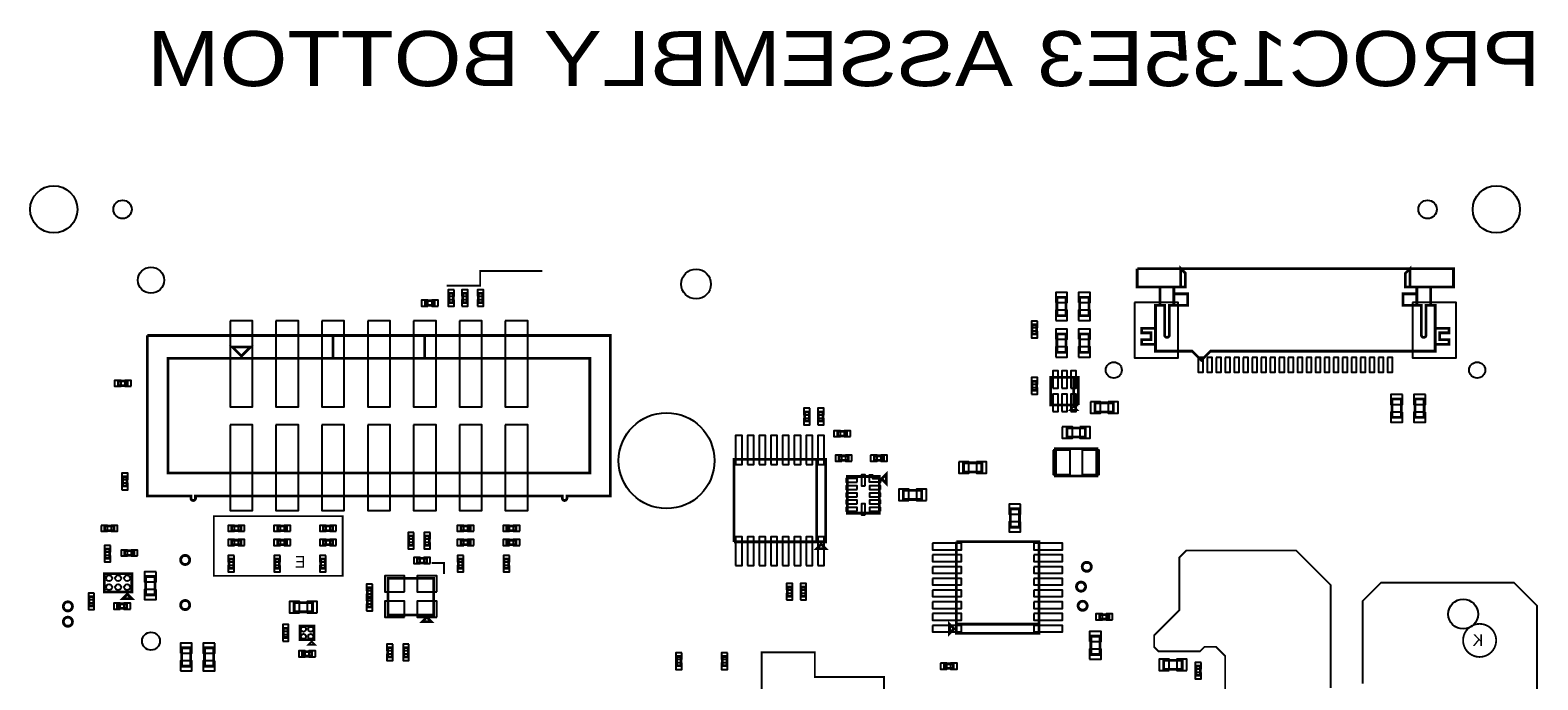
# Model space of a CAD drawing. Extents: x -187 to 3337, y -152 to 6400.
# Tile 11 of 11: x 48 to 3337, y 4983 to 6400. Entities that reach past the tile are written whole.
import ezdxf

# ---------------------------------------------------------------- set-up
doc = ezdxf.new("R2010")
doc.units = 0
for name, color, linetype in [('BG_BASY', 231, 'CONTINUOUS'), ('PG_ASSEMBLY_BOTTOM', 52, 'CONTINUOUS'), ('PIN_BOTTOM', 1, 'CONTINUOUS')]:
    doc.layers.add(name, color=color, linetype=linetype)

msp = doc.modelspace()

# ---------------------------------------------------------------- linework, layer by layer
at = {"layer": 'BG_BASY', "const_width": 4}
for points in [[(957, 5843), (1030, 5843), (1030, 5875), (1166, 5875)], [(718, 5340), (730, 5340), (730, 5210), (449, 5210), (449, 5340), (718, 5340)], [(2655, 4910), (2655, 5035), (2635, 5055), (2610, 5055), (2600, 5045), (2510, 5045), (2500, 5055), (2500, 5080), (2555, 5135), (2555, 5250), (2570, 5265), (2810, 5265), (2885, 5190), (2885, 4965)], [(924, 5238), (951, 5238), (951, 5214)], [(2955, 4975), (2955, 5155), (2995, 5195), (3285, 5195), (3335, 5145), (3335, 4109)], [(1878, 4989), (1760, 4989), (1760, 5043), (1644, 5043), (1644, 4791), (1911, 4791), (1911, 4989), (1878, 4989)]]:
    msp.add_lwpolyline(points, dxfattribs=at)
msp.add_lwpolyline([(3246.06, 5069, 1), (3173.94, 5069, 1), (3246.06, 5069)], format="xyb", dxfattribs=at)
at = {"layer": 'PG_ASSEMBLY_BOTTOM', "const_width": 6}
for points in [[(2543.11, 5800.01), (2543.11, 5840.01), (2568.11, 5840.01), (2568.11, 5870.01), (2558.11, 5880.01), (2558.11, 5840.01), (2513.11, 5840.01), (2513.11, 5800.01)], [(3103.11, 5800.01), (3103.11, 5840.01), (3048.11, 5840.01), (3048.11, 5870.01), (3058.11, 5880.01), (3058.11, 5840.01), (3073.11, 5840.01), (3073.11, 5800.01)], [(2463.11, 5880.01), (3153.11, 5880.01), (3153.11, 5840.01), (3103.11, 5840.01), (3103.11, 5800.01)], [(2513.11, 5800.01), (2513.11, 5840.01), (2463.11, 5840.01), (2463.11, 5880.01)], [(971.69, 5826), (971.69, 5806), (961.69, 5806), (961.69, 5826), (971.69, 5826)], [(991.69, 5806), (991.69, 5826), (1001.69, 5826), (1001.69, 5806), (991.69, 5806)], [(1025.89, 5806.08), (1025.89, 5826.08), (1035.89, 5826.08), (1035.89, 5806.08), (1025.89, 5806.08)], [(930.24, 5799.98), (910.24, 5799.98), (910.24, 5809.98), (930.24, 5809.98), (930.24, 5799.98)], [(2287.86, 5777.56), (2287.86, 5817.56), (2307.86, 5817.56), (2307.86, 5777.56), (2287.86, 5777.56)], [(2337.86, 5777.56), (2337.86, 5817.56), (2357.86, 5817.56), (2357.86, 5777.56), (2337.86, 5777.56)], [(2243.93, 5757.37), (2243.93, 5737.37), (2233.93, 5737.37), (2233.93, 5757.37), (2243.93, 5757.37)], [(349.22, 5684.24), (709.22, 5684.24), (709.22, 5734.24), (909.22, 5734.24), (909.22, 5684.24), (709.22, 5684.24), (1269.22, 5684.24), (1269.22, 5434.24), (349.22, 5434.24), (349.22, 5684.24)], [(2287.86, 5697.56), (2287.86, 5737.56), (2307.86, 5737.56), (2307.86, 5697.56), (2287.86, 5697.56)], [(2337.86, 5697.56), (2337.86, 5737.56), (2357.86, 5737.56), (2357.86, 5697.56), (2337.86, 5697.56)], [(509.22, 5689.24), (489.22, 5709.24), (529.22, 5709.24), (509.22, 5689.24)], [(260.7, 5624.84), (240.7, 5624.84), (240.7, 5634.84), (260.7, 5634.84), (260.7, 5624.84)], [(2233.93, 5614.29), (2233.93, 5634.29), (2243.93, 5634.29), (2243.93, 5614.29), (2233.93, 5614.29)], [(2334.66, 5582.8), (2334.66, 5642.8), (2274.66, 5642.8), (2274.66, 5582.8), (2324.66, 5582.8), (2324.66, 5642.8)], [(2324.66, 5642.8), (2324.66, 5582.8), (2334.66, 5582.8)], [(3039.1, 5595.54), (3039.1, 5555.54), (3019.1, 5555.54), (3019.1, 5595.54), (3039.1, 5595.54)], [(3089.1, 5595.54), (3089.1, 5555.54), (3069.1, 5555.54), (3069.1, 5595.54), (3089.1, 5595.54)], [(1747.82, 5567.42), (1747.82, 5547.42), (1737.82, 5547.42), (1737.82, 5567.42), (1747.82, 5567.42)], [(1767.82, 5547.42), (1767.82, 5567.42), (1777.82, 5567.42), (1777.82, 5547.42), (1767.82, 5547.42)], [(2329.66, 5572.8), (2319.66, 5572.8), (2324.66, 5577.8), (2329.66, 5572.8)], [(2371.31, 5587.23), (2411.31, 5587.23), (2411.31, 5567.23), (2371.31, 5567.23), (2371.31, 5587.23)], [(1829.66, 5514.99), (1809.66, 5514.99), (1809.66, 5524.99), (1829.66, 5524.99), (1829.66, 5514.99)], [(2310.01, 5532.5), (2350.01, 5532.5), (2350.01, 5512.5), (2310.01, 5512.5), (2310.01, 5532.5)], [(1583.84, 5284.05), (1583.84, 5464.05), (1783.84, 5464.05), (1783.84, 5284.05), (1763.84, 5284.05), (1763.84, 5464.05)], [(1763.84, 5464.05), (1763.84, 5284.05), (1583.84, 5284.05)], [(1832.91, 5461.66), (1812.91, 5461.66), (1812.91, 5471.66), (1832.91, 5471.66), (1832.91, 5461.66)], [(1889.71, 5471.66), (1909.71, 5471.66), (1909.71, 5461.66), (1889.71, 5461.66), (1889.71, 5471.66)], [(2084.24, 5456.36), (2124.24, 5456.36), (2124.24, 5436.36), (2084.24, 5436.36), (2084.24, 5456.36)], [(2285.01, 5487.5), (2375.01, 5487.5), (2375.01, 5427.5), (2285.01, 5427.5), (2285.01, 5487.5)], [(249.85, 5405.84), (249.85, 5425.84), (259.85, 5425.84), (259.85, 5405.84), (249.85, 5405.84)], [(1900.94, 5346.54), (1830.94, 5346.54), (1830.94, 5426.54), (1900.94, 5426.54), (1900.94, 5346.54)], [(1915.94, 5431.54), (1915.94, 5411.54), (1905.94, 5421.54), (1915.94, 5431.54)], [(1993.2, 5376.42), (1953.2, 5376.42), (1953.2, 5396.42), (1993.2, 5396.42), (1993.2, 5376.42)], [(2206.32, 5356.09), (2206.32, 5316.09), (2186.32, 5316.09), (2186.32, 5356.09), (2206.32, 5356.09)], [(211.12, 5318.5), (231.12, 5318.5), (231.12, 5308.5), (211.12, 5308.5), (211.12, 5318.5)], [(508.2, 5308.5), (488.2, 5308.5), (488.2, 5318.5), (508.2, 5318.5), (508.2, 5308.5)], [(608.2, 5308.5), (588.2, 5308.5), (588.2, 5318.5), (608.2, 5318.5), (608.2, 5308.5)], [(708.2, 5308.5), (688.2, 5308.5), (688.2, 5318.5), (708.2, 5318.5), (708.2, 5308.5)], [(884.21, 5296.63), (884.21, 5276.63), (874.21, 5276.63), (874.21, 5296.63), (884.21, 5296.63)], [(919.21, 5296.63), (919.21, 5276.63), (909.21, 5276.63), (909.21, 5296.63), (919.21, 5296.63)], [(1008.2, 5308.5), (988.2, 5308.5), (988.2, 5318.5), (1008.2, 5318.5), (1008.2, 5308.5)], [(1108.2, 5308.5), (1088.2, 5308.5), (1088.2, 5318.5), (1108.2, 5318.5), (1108.2, 5308.5)], [(221.93, 5268.15), (221.93, 5248.15), (211.93, 5248.15), (211.93, 5268.15), (221.93, 5268.15)], [(274.71, 5254.71), (254.71, 5254.71), (254.71, 5264.71), (274.71, 5264.71), (274.71, 5254.71)], [(508.2, 5277.7), (488.2, 5277.7), (488.2, 5287.7), (508.2, 5287.7), (508.2, 5277.7)], [(608.2, 5277.7), (588.2, 5277.7), (588.2, 5287.7), (608.2, 5287.7), (608.2, 5277.7)], [(708.2, 5277.7), (688.2, 5277.7), (688.2, 5287.7), (708.2, 5287.7), (708.2, 5277.7)], [(1008.2, 5277.7), (988.2, 5277.7), (988.2, 5287.7), (1008.2, 5287.7), (1008.2, 5277.7)], [(1108.2, 5277.7), (1088.2, 5277.7), (1088.2, 5287.7), (1108.2, 5287.7), (1108.2, 5277.7)], [(1773.84, 5279.05), (1783.84, 5269.05), (1763.84, 5269.05), (1773.84, 5279.05)], [(2068.74, 5284.36), (2248.74, 5284.36), (2248.74, 5084.36), (2068.74, 5084.36), (2068.74, 5104.36), (2248.74, 5104.36)], [(2248.74, 5104.36), (2068.74, 5104.36), (2068.74, 5284.36)], [(492.18, 5246.34), (492.18, 5226.34), (482.18, 5226.34), (482.18, 5246.34), (492.18, 5246.34)], [(592.18, 5246.34), (592.18, 5226.34), (582.18, 5226.34), (582.18, 5246.34), (592.18, 5246.34)], [(692.18, 5246.34), (692.18, 5226.34), (682.18, 5226.34), (682.18, 5246.34), (692.18, 5246.34)], [(913.19, 5238.1), (893.19, 5238.1), (893.19, 5248.1), (913.19, 5248.1), (913.19, 5238.1)], [(992.18, 5246.34), (992.18, 5226.34), (982.18, 5226.34), (982.18, 5246.34), (992.18, 5246.34)], [(1092.18, 5246.34), (1092.18, 5226.34), (1082.18, 5226.34), (1082.18, 5246.34), (1092.18, 5246.34)], [(210.36, 5174.84), (210.36, 5214.84), (270.36, 5214.84), (270.36, 5174.84), (210.36, 5174.84)], [(320.64, 5208.38), (320.64, 5168.38), (300.64, 5168.38), (300.64, 5208.38), (320.64, 5208.38)], [(928.78, 5124.7), (828.78, 5124.7), (828.78, 5204.7), (928.78, 5204.7), (928.78, 5124.7)], [(186.91, 5164.35), (186.91, 5144.35), (176.91, 5144.35), (176.91, 5164.35), (186.91, 5164.35)], [(260.36, 5169.84), (270.36, 5159.84), (250.36, 5159.84), (260.36, 5169.84)], [(793.77, 5183.79), (793.77, 5163.79), (783.77, 5163.79), (783.77, 5183.79), (793.77, 5183.79)], [(783.77, 5141.75), (783.77, 5161.75), (793.77, 5161.75), (793.77, 5141.75), (783.77, 5141.75)], [(1699.93, 5165.24), (1699.93, 5185.24), (1709.93, 5185.24), (1709.93, 5165.24), (1699.93, 5165.24)], [(1729.93, 5165.24), (1729.93, 5185.24), (1739.93, 5185.24), (1739.93, 5165.24), (1729.93, 5165.24)], [(259.02, 5138.75), (239.02, 5138.75), (239.02, 5148.75), (259.02, 5148.75), (259.02, 5138.75)], [(664.36, 5131.39), (624.36, 5131.39), (624.36, 5151.39), (664.36, 5151.39), (664.36, 5131.39)], [(600.77, 5075.36), (600.77, 5095.36), (610.77, 5095.36), (610.77, 5075.36), (600.77, 5075.36)], [(637.51, 5070.6), (637.51, 5100.6), (667.51, 5100.6), (667.51, 5070.6), (637.51, 5070.6)], [(913.78, 5119.7), (923.78, 5109.7), (903.78, 5109.7), (913.78, 5119.7)], [(2063.74, 5094.36), (2053.74, 5084.36), (2053.74, 5104.36), (2063.74, 5094.36)], [(2401.25, 5115.38), (2381.25, 5115.38), (2381.25, 5125.38), (2401.25, 5125.38), (2401.25, 5115.38)], [(662.51, 5065.6), (667.51, 5060.6), (657.51, 5060.6), (662.51, 5065.6)], [(2361.91, 5038.19), (2361.91, 5078.19), (2381.91, 5078.19), (2381.91, 5038.19), (2361.91, 5038.19)], [(378.72, 5012.9), (378.72, 5052.9), (398.72, 5052.9), (398.72, 5012.9), (378.72, 5012.9)], [(448.72, 5052.9), (448.72, 5012.9), (428.72, 5012.9), (428.72, 5052.9), (448.72, 5052.9)], [(662.5, 5034.63), (642.5, 5034.63), (642.5, 5044.63), (662.5, 5044.63), (662.5, 5034.63)], [(838.26, 5053.04), (838.26, 5033.04), (828.26, 5033.04), (828.26, 5053.04), (838.26, 5053.04)], [(873.26, 5053.04), (873.26, 5033.04), (863.26, 5033.04), (863.26, 5053.04), (873.26, 5053.04)], [(1468.26, 5033.92), (1468.26, 5013.92), (1458.26, 5013.92), (1458.26, 5033.92), (1468.26, 5033.92)], [(1568.26, 5033.92), (1568.26, 5013.92), (1558.26, 5013.92), (1558.26, 5033.92), (1568.26, 5033.92)], [(2042.24, 5017.9), (2062.24, 5017.9), (2062.24, 5007.9), (2042.24, 5007.9), (2042.24, 5017.9)], [(2561.12, 5005.77), (2521.12, 5005.77), (2521.12, 5025.77), (2561.12, 5025.77), (2561.12, 5005.77)], [(2601.1, 5013.04), (2601.1, 4993.04), (2591.1, 4993.04), (2591.1, 5013.04), (2601.1, 5013.04)]]:
    msp.add_lwpolyline(points, dxfattribs=at)
for points in [[(3073.11, 5800.01), (3073.11, 5825.01), (3043.11, 5825.01), (3043.11, 5800.01), (3083.11, 5800.01), (3083.11, 5735.01, 1), (3093.11, 5735.01), (3093.11, 5800.01), (3113.11, 5800.01), (3113.11, 5750.01), (3143.11, 5750.01), (3143.11, 5740.01), (3123.11, 5740.01), (3123.11, 5725.01), (3143.11, 5725.01), (3143.11, 5715.01), (3113.11, 5715.01), (3113.11, 5750.01), (3113.11, 5700.01), (2623.11, 5700.01), (2603.11, 5680.01), (2583.11, 5700.01), (2503.11, 5700.01), (2503.11, 5715.01), (2473.11, 5714.99), (2473.11, 5725.01), (2493.11, 5725.01), (2493.11, 5740.01), (2473.11, 5740.01), (2473.11, 5750.01), (2503.11, 5750.01), (2503.11, 5715.01), (2503.11, 5800.01), (2523.11, 5800.01), (2523.11, 5735.01, 1), (2533.11, 5735.01), (2533.11, 5800.01), (2573.11, 5800.01), (2573.11, 5825.01), (2543.11, 5825.01), (2543.11, 5840.01), (2543.11, 5800.01)], [(304.22, 5734.24), (1314.22, 5734.24), (1314.22, 5384.24), (1219.22, 5384.24), (1219.22, 5379.24, -0.414214), (1214.22, 5374.24, -0.414214), (1209.22, 5379.24), (1209.22, 5384.24), (409.22, 5384.24), (409.22, 5379.24, -0.414214), (404.22, 5374.24, -0.414214), (399.22, 5379.24), (399.22, 5384.24), (304.22, 5384.24), (304.22, 5734.24)], [(396.63, 5244.6, 1), (376.63, 5244.6, 1), (396.63, 5244.6)], [(2363.15, 5229.59, 1), (2343.15, 5229.59, 1), (2363.15, 5229.59)], [(2350.65, 5186.34, 1), (2330.65, 5186.34, 1), (2350.65, 5186.34)], [(140.81, 5143.24, 1), (120.81, 5143.24, 1), (140.81, 5143.24)], [(396.63, 5146.18, 1), (376.63, 5146.18, 1), (396.63, 5146.18)], [(2354.1, 5144.54, 1), (2334.1, 5144.54, 1), (2354.1, 5144.54)], [(140.81, 5109.75, 1), (120.81, 5109.75, 1), (140.81, 5109.75)]]:
    msp.add_lwpolyline(points, format="xyb", dxfattribs=at)
at = {"layer": 'PIN_BOTTOM'}
for points in [[(973.19, 5834.02), (960.19, 5834.02), (960.19, 5820.02), (973.19, 5820.02)], [(990.19, 5820.02), (1003.19, 5820.02), (1003.19, 5834.02), (990.19, 5834.02)], [(1024.39, 5820.1), (1037.39, 5820.1), (1037.39, 5834.1), (1024.39, 5834.1)], [(2285.36, 5805.85), (2310.36, 5805.85), (2310.36, 5827.85), (2285.36, 5827.85)], [(2335.36, 5805.85), (2360.36, 5805.85), (2360.36, 5827.85), (2335.36, 5827.85)], [(916.22, 5798.48), (916.22, 5811.48), (902.22, 5811.48), (902.22, 5798.48)], [(938.26, 5798.48), (938.26, 5811.48), (924.26, 5811.48), (924.26, 5798.48)], [(973.19, 5811.98), (960.19, 5811.98), (960.19, 5797.98), (973.19, 5797.98)], [(990.19, 5797.98), (1003.19, 5797.98), (1003.19, 5811.98), (990.19, 5811.98)], [(1024.39, 5798.06), (1037.39, 5798.06), (1037.39, 5812.06), (1024.39, 5812.06)], [(2285.36, 5767.27), (2310.36, 5767.27), (2310.36, 5789.27), (2285.36, 5789.27)], [(2335.36, 5767.27), (2360.36, 5767.27), (2360.36, 5789.27), (2335.36, 5789.27)], [(2457.46, 5806.3), (2457.46, 5685.3), (2552.46, 5685.3), (2552.46, 5806.3)], [(3063.76, 5806.3), (3063.76, 5685.3), (3158.76, 5685.3), (3158.76, 5806.3)], [(484.72, 5765.93), (484.72, 5578.93), (533.72, 5578.93), (533.72, 5765.93)], [(584.72, 5765.93), (584.72, 5578.93), (633.72, 5578.93), (633.72, 5765.93)], [(684.72, 5765.93), (684.72, 5578.93), (733.72, 5578.93), (733.72, 5765.93)], [(784.72, 5765.93), (784.72, 5578.93), (833.72, 5578.93), (833.72, 5765.93)], [(884.72, 5765.93), (884.72, 5578.93), (933.72, 5578.93), (933.72, 5765.93)], [(984.72, 5765.93), (984.72, 5578.93), (1033.72, 5578.93), (1033.72, 5765.93)], [(1084.72, 5765.93), (1084.72, 5578.93), (1133.72, 5578.93), (1133.72, 5765.93)], [(2245.43, 5765.39), (2232.43, 5765.39), (2232.43, 5751.39), (2245.43, 5751.39)], [(2245.43, 5743.35), (2232.43, 5743.35), (2232.43, 5729.35), (2245.43, 5729.35)], [(2285.36, 5725.85), (2310.36, 5725.85), (2310.36, 5747.85), (2285.36, 5747.85)], [(2335.36, 5725.85), (2360.36, 5725.85), (2360.36, 5747.85), (2335.36, 5747.85)], [(2285.36, 5687.27), (2310.36, 5687.27), (2310.36, 5709.27), (2285.36, 5709.27)], [(2335.36, 5687.27), (2360.36, 5687.27), (2360.36, 5709.27), (2335.36, 5709.27)], [(2278.98, 5619.39), (2290.98, 5619.39), (2290.98, 5657.39), (2278.98, 5657.39)], [(2298.66, 5619.39), (2310.66, 5619.39), (2310.66, 5657.39), (2298.66, 5657.39)], [(2318.34, 5619.39), (2330.34, 5619.39), (2330.34, 5657.39), (2318.34, 5657.39)], [(2595.92, 5686.01), (2595.92, 5654.01), (2606.92, 5654.01), (2606.92, 5686.01)], [(2615.6, 5686.01), (2615.6, 5654.01), (2626.6, 5654.01), (2626.6, 5686.01)], [(2635.29, 5686.01), (2635.29, 5654.01), (2646.29, 5654.01), (2646.29, 5686.01)], [(2654.97, 5686.01), (2654.97, 5654.01), (2665.97, 5654.01), (2665.97, 5686.01)], [(2674.66, 5686.01), (2674.66, 5654.01), (2685.66, 5654.01), (2685.66, 5686.01)], [(2694.34, 5686.01), (2694.34, 5654.01), (2705.34, 5654.01), (2705.34, 5686.01)], [(2714.03, 5686.01), (2714.03, 5654.01), (2725.03, 5654.01), (2725.03, 5686.01)], [(2733.71, 5686.01), (2733.71, 5654.01), (2744.71, 5654.01), (2744.71, 5686.01)], [(2753.4, 5686.01), (2753.4, 5654.01), (2764.4, 5654.01), (2764.4, 5686.01)], [(2773.08, 5686.01), (2773.08, 5654.01), (2784.08, 5654.01), (2784.08, 5686.01)], [(2792.77, 5686.01), (2792.77, 5654.01), (2803.77, 5654.01), (2803.77, 5686.01)], [(2812.45, 5686.01), (2812.45, 5654.01), (2823.45, 5654.01), (2823.45, 5686.01)], [(2832.14, 5686.01), (2832.14, 5654.01), (2843.14, 5654.01), (2843.14, 5686.01)], [(2851.82, 5686.01), (2851.82, 5654.01), (2862.82, 5654.01), (2862.82, 5686.01)], [(2871.51, 5686.01), (2871.51, 5654.01), (2882.51, 5654.01), (2882.51, 5686.01)], [(2891.19, 5686.01), (2891.19, 5654.01), (2902.19, 5654.01), (2902.19, 5686.01)], [(2910.88, 5686.01), (2910.88, 5654.01), (2921.88, 5654.01), (2921.88, 5686.01)], [(2930.56, 5686.01), (2930.56, 5654.01), (2941.56, 5654.01), (2941.56, 5686.01)], [(2950.25, 5686.01), (2950.25, 5654.01), (2961.25, 5654.01), (2961.25, 5686.01)], [(2969.93, 5686.01), (2969.93, 5654.01), (2980.93, 5654.01), (2980.93, 5686.01)], [(2989.62, 5686.01), (2989.62, 5654.01), (3000.62, 5654.01), (3000.62, 5686.01)], [(3009.3, 5686.01), (3009.3, 5654.01), (3020.3, 5654.01), (3020.3, 5686.01)], [(246.68, 5623.34), (246.68, 5636.34), (232.68, 5636.34), (232.68, 5623.34)], [(268.72, 5623.34), (268.72, 5636.34), (254.72, 5636.34), (254.72, 5623.34)], [(2232.43, 5628.31), (2245.43, 5628.31), (2245.43, 5642.31), (2232.43, 5642.31)], [(2232.43, 5606.27), (2245.43, 5606.27), (2245.43, 5620.27), (2232.43, 5620.27)], [(2278.98, 5568.21), (2290.98, 5568.21), (2290.98, 5606.21), (2278.98, 5606.21)], [(2298.66, 5568.21), (2310.66, 5568.21), (2310.66, 5606.21), (2298.66, 5606.21)], [(2318.34, 5568.21), (2330.34, 5568.21), (2330.34, 5606.21), (2318.34, 5606.21)], [(3041.6, 5605.83), (3016.6, 5605.83), (3016.6, 5583.83), (3041.6, 5583.83)], [(3091.6, 5605.83), (3066.6, 5605.83), (3066.6, 5583.83), (3091.6, 5583.83)], [(1749.32, 5575.44), (1736.32, 5575.44), (1736.32, 5561.44), (1749.32, 5561.44)], [(1766.32, 5561.44), (1779.32, 5561.44), (1779.32, 5575.44), (1766.32, 5575.44)], [(2361.02, 5589.73), (2361.02, 5564.73), (2383.02, 5564.73), (2383.02, 5589.73)], [(2399.6, 5589.73), (2399.6, 5564.73), (2421.6, 5564.73), (2421.6, 5589.73)], [(3041.6, 5567.25), (3016.6, 5567.25), (3016.6, 5545.25), (3041.6, 5545.25)], [(3091.6, 5567.25), (3066.6, 5567.25), (3066.6, 5545.25), (3091.6, 5545.25)], [(484.72, 5539.55), (484.72, 5352.55), (533.72, 5352.55), (533.72, 5539.55)], [(584.72, 5539.55), (584.72, 5352.55), (633.72, 5352.55), (633.72, 5539.55)], [(684.72, 5539.55), (684.72, 5352.55), (733.72, 5352.55), (733.72, 5539.55)], [(784.72, 5539.55), (784.72, 5352.55), (833.72, 5352.55), (833.72, 5539.55)], [(884.72, 5539.55), (884.72, 5352.55), (933.72, 5352.55), (933.72, 5539.55)], [(984.72, 5539.55), (984.72, 5352.55), (1033.72, 5352.55), (1033.72, 5539.55)], [(1084.72, 5539.55), (1084.72, 5352.55), (1133.72, 5352.55), (1133.72, 5539.55)], [(1749.32, 5553.4), (1736.32, 5553.4), (1736.32, 5539.4), (1749.32, 5539.4)], [(1766.32, 5539.4), (1779.32, 5539.4), (1779.32, 5553.4), (1766.32, 5553.4)], [(1815.64, 5513.49), (1815.64, 5526.49), (1801.64, 5526.49), (1801.64, 5513.49)], [(1837.68, 5513.49), (1837.68, 5526.49), (1823.68, 5526.49), (1823.68, 5513.49)], [(2299.72, 5535), (2299.72, 5510), (2321.72, 5510), (2321.72, 5535)], [(2338.3, 5535), (2338.3, 5510), (2360.3, 5510), (2360.3, 5535)], [(1587.27, 5452.79), (1601.27, 5452.79), (1601.27, 5515.79), (1587.27, 5515.79)], [(1612.86, 5452.79), (1626.86, 5452.79), (1626.86, 5515.79), (1612.86, 5515.79)], [(1638.45, 5452.79), (1652.45, 5452.79), (1652.45, 5515.79), (1638.45, 5515.79)], [(1664.04, 5452.79), (1678.04, 5452.79), (1678.04, 5515.79), (1664.04, 5515.79)], [(1689.64, 5452.79), (1703.64, 5452.79), (1703.64, 5515.79), (1689.64, 5515.79)], [(1715.23, 5452.79), (1729.23, 5452.79), (1729.23, 5515.79), (1715.23, 5515.79)], [(1740.82, 5452.79), (1754.82, 5452.79), (1754.82, 5515.79), (1740.82, 5515.79)], [(1766.41, 5452.79), (1780.41, 5452.79), (1780.41, 5515.79), (1766.41, 5515.79)], [(1818.89, 5460.16), (1818.89, 5473.16), (1804.89, 5473.16), (1804.89, 5460.16)], [(1840.93, 5460.16), (1840.93, 5473.16), (1826.93, 5473.16), (1826.93, 5460.16)], [(1881.69, 5473.16), (1881.69, 5460.16), (1895.69, 5460.16), (1895.69, 5473.16)], [(1903.73, 5473.16), (1903.73, 5460.16), (1917.73, 5460.16), (1917.73, 5473.16)], [(2280.01, 5484), (2280.01, 5431), (2317.01, 5431), (2317.01, 5484)], [(2343.01, 5484), (2343.01, 5431), (2380.01, 5431), (2380.01, 5484)], [(248.35, 5419.86), (261.35, 5419.86), (261.35, 5433.86), (248.35, 5433.86)], [(1869.94, 5406.04), (1869.94, 5430.04), (1861.94, 5430.04), (1861.94, 5406.04)], [(1903.53, 5422.05), (1903.54, 5414.05), (1879.54, 5414.03), (1879.52, 5430.03), (1885.52, 5430.03), (1885.53, 5422.03)], [(2073.95, 5458.86), (2073.95, 5433.86), (2095.95, 5433.86), (2095.95, 5458.86)], [(2112.53, 5458.86), (2112.53, 5433.86), (2134.53, 5433.86), (2134.53, 5458.86)], [(248.35, 5397.82), (261.35, 5397.82), (261.35, 5411.82), (248.35, 5411.82)], [(1852.35, 5414.04), (1852.35, 5422.04), (1828.35, 5422.04), (1828.35, 5414.04)], [(1852.35, 5398.29), (1852.35, 5406.29), (1828.35, 5406.29), (1828.35, 5398.29)], [(1903.53, 5398.29), (1903.53, 5406.29), (1879.53, 5406.29), (1879.53, 5398.29)], [(1964.91, 5373.92), (1964.91, 5398.92), (1942.91, 5398.92), (1942.91, 5373.92)], [(2003.49, 5373.92), (2003.49, 5398.92), (1981.49, 5398.92), (1981.49, 5373.92)], [(1852.35, 5382.54), (1852.35, 5390.54), (1828.35, 5390.54), (1828.35, 5382.54)], [(1852.35, 5366.79), (1852.35, 5374.79), (1828.35, 5374.79), (1828.35, 5366.79)], [(1869.94, 5343.04), (1869.94, 5367.04), (1861.94, 5367.04), (1861.94, 5343.04)], [(1903.53, 5382.54), (1903.53, 5390.54), (1879.53, 5390.54), (1879.53, 5382.54)], [(1903.53, 5366.79), (1903.53, 5374.79), (1879.53, 5374.79), (1879.53, 5366.79)], [(2208.82, 5366.38), (2183.82, 5366.38), (2183.82, 5344.38), (2208.82, 5344.38)], [(1852.35, 5351.04), (1852.35, 5359.04), (1828.35, 5359.04), (1828.35, 5351.04)], [(1903.53, 5351.04), (1903.53, 5359.04), (1879.53, 5359.04), (1879.53, 5351.04)], [(2208.82, 5327.8), (2183.82, 5327.8), (2183.82, 5305.8), (2208.82, 5305.8)], [(203.1, 5320), (203.1, 5307), (217.1, 5307), (217.1, 5320)], [(225.14, 5320), (225.14, 5307), (239.14, 5307), (239.14, 5320)], [(494.18, 5307), (494.18, 5320), (480.18, 5320), (480.18, 5307)], [(516.22, 5307), (516.22, 5320), (502.22, 5320), (502.22, 5307)], [(594.18, 5307), (594.18, 5320), (580.18, 5320), (580.18, 5307)], [(616.22, 5307), (616.22, 5320), (602.22, 5320), (602.22, 5307)], [(694.18, 5307), (694.18, 5320), (680.18, 5320), (680.18, 5307)], [(716.22, 5307), (716.22, 5320), (702.22, 5320), (702.22, 5307)], [(885.71, 5304.65), (872.71, 5304.65), (872.71, 5290.65), (885.71, 5290.65)], [(920.71, 5304.65), (907.71, 5304.65), (907.71, 5290.65), (920.71, 5290.65)], [(994.18, 5307), (994.18, 5320), (980.18, 5320), (980.18, 5307)], [(1016.22, 5307), (1016.22, 5320), (1002.22, 5320), (1002.22, 5307)], [(1094.18, 5307), (1094.18, 5320), (1080.18, 5320), (1080.18, 5307)], [(1116.22, 5307), (1116.22, 5320), (1102.22, 5320), (1102.22, 5307)], [(1587.27, 5232.31), (1601.27, 5232.31), (1601.27, 5295.31), (1587.27, 5295.31)], [(1612.86, 5232.31), (1626.86, 5232.31), (1626.86, 5295.31), (1612.86, 5295.31)], [(1638.45, 5232.31), (1652.45, 5232.31), (1652.45, 5295.31), (1638.45, 5295.31)], [(1664.04, 5232.31), (1678.04, 5232.31), (1678.04, 5295.31), (1664.04, 5295.31)], [(1689.64, 5232.31), (1703.64, 5232.31), (1703.64, 5295.31), (1689.64, 5295.31)], [(1715.23, 5232.31), (1729.23, 5232.31), (1729.23, 5295.31), (1715.23, 5295.31)], [(1740.82, 5232.31), (1754.82, 5232.31), (1754.82, 5295.31), (1740.82, 5295.31)], [(1766.41, 5232.31), (1780.41, 5232.31), (1780.41, 5295.31), (1766.41, 5295.31)], [(223.43, 5276.17), (210.43, 5276.17), (210.43, 5262.17), (223.43, 5262.17)], [(260.69, 5253.21), (260.69, 5266.21), (246.69, 5266.21), (246.69, 5253.21)], [(282.73, 5253.21), (282.73, 5266.21), (268.73, 5266.21), (268.73, 5253.21)], [(494.18, 5276.2), (494.18, 5289.2), (480.18, 5289.2), (480.18, 5276.2)], [(516.22, 5276.2), (516.22, 5289.2), (502.22, 5289.2), (502.22, 5276.2)], [(594.18, 5276.2), (594.18, 5289.2), (580.18, 5289.2), (580.18, 5276.2)], [(616.22, 5276.2), (616.22, 5289.2), (602.22, 5289.2), (602.22, 5276.2)], [(694.18, 5276.2), (694.18, 5289.2), (680.18, 5289.2), (680.18, 5276.2)], [(716.22, 5276.2), (716.22, 5289.2), (702.22, 5289.2), (702.22, 5276.2)], [(885.71, 5282.61), (872.71, 5282.61), (872.71, 5268.61), (885.71, 5268.61)], [(920.71, 5282.61), (907.71, 5282.61), (907.71, 5268.61), (920.71, 5268.61)], [(994.18, 5276.2), (994.18, 5289.2), (980.18, 5289.2), (980.18, 5276.2)], [(1016.22, 5276.2), (1016.22, 5289.2), (1002.22, 5289.2), (1002.22, 5276.2)], [(1094.18, 5276.2), (1094.18, 5289.2), (1080.18, 5289.2), (1080.18, 5276.2)], [(1116.22, 5276.2), (1116.22, 5289.2), (1102.22, 5289.2), (1102.22, 5276.2)], [(2017, 5280.93), (2017, 5266.93), (2080, 5266.93), (2080, 5280.93)], [(2237.48, 5280.93), (2237.48, 5266.93), (2300.48, 5266.93), (2300.48, 5280.93)], [(223.43, 5254.13), (210.43, 5254.13), (210.43, 5240.13), (223.43, 5240.13)], [(493.68, 5254.36), (480.68, 5254.36), (480.68, 5240.36), (493.68, 5240.36)], [(493.68, 5232.32), (480.68, 5232.32), (480.68, 5218.32), (493.68, 5218.32)], [(593.68, 5254.36), (580.68, 5254.36), (580.68, 5240.36), (593.68, 5240.36)], [(593.68, 5232.32), (580.68, 5232.32), (580.68, 5218.32), (593.68, 5218.32)], [(693.68, 5254.36), (680.68, 5254.36), (680.68, 5240.36), (693.68, 5240.36)], [(693.68, 5232.32), (680.68, 5232.32), (680.68, 5218.32), (693.68, 5218.32)], [(899.17, 5236.6), (899.17, 5249.6), (885.17, 5249.6), (885.17, 5236.6)], [(921.21, 5236.6), (921.21, 5249.6), (907.21, 5249.6), (907.21, 5236.6)], [(993.68, 5254.36), (980.68, 5254.36), (980.68, 5240.36), (993.68, 5240.36)], [(993.68, 5232.32), (980.68, 5232.32), (980.68, 5218.32), (993.68, 5218.32)], [(1093.68, 5254.36), (1080.68, 5254.36), (1080.68, 5240.36), (1093.68, 5240.36)], [(1093.68, 5232.32), (1080.68, 5232.32), (1080.68, 5218.32), (1093.68, 5218.32)], [(2017, 5255.34), (2017, 5241.34), (2080, 5241.34), (2080, 5255.34)], [(2017, 5229.75), (2017, 5215.75), (2080, 5215.75), (2080, 5229.75)], [(2237.48, 5255.34), (2237.48, 5241.34), (2300.48, 5241.34), (2300.48, 5255.34)], [(2237.48, 5229.75), (2237.48, 5215.75), (2300.48, 5215.75), (2300.48, 5229.75)], [(323.14, 5218.67), (298.14, 5218.67), (298.14, 5196.67), (323.14, 5196.67)], [(864.85, 5174.76), (864.85, 5209.76), (821.85, 5209.76), (821.85, 5174.76)], [(935.71, 5174.76), (935.71, 5209.76), (892.71, 5209.76), (892.71, 5174.76)], [(2017, 5204.16), (2017, 5190.16), (2080, 5190.16), (2080, 5204.16)], [(2237.48, 5204.16), (2237.48, 5190.16), (2300.48, 5190.16), (2300.48, 5204.16)], [(188.41, 5172.37), (175.41, 5172.37), (175.41, 5158.37), (188.41, 5158.37)], [(323.14, 5180.09), (298.14, 5180.09), (298.14, 5158.09), (323.14, 5158.09)], [(795.27, 5191.81), (782.27, 5191.81), (782.27, 5177.81), (795.27, 5177.81)], [(782.27, 5155.77), (795.27, 5155.77), (795.27, 5169.77), (782.27, 5169.77)], [(795.27, 5169.77), (782.27, 5169.77), (782.27, 5155.77), (795.27, 5155.77)], [(1698.43, 5179.26), (1711.43, 5179.26), (1711.43, 5193.26), (1698.43, 5193.26)], [(1698.43, 5157.22), (1711.43, 5157.22), (1711.43, 5171.22), (1698.43, 5171.22)], [(1728.43, 5179.26), (1741.43, 5179.26), (1741.43, 5193.26), (1728.43, 5193.26)], [(1728.43, 5157.22), (1741.43, 5157.22), (1741.43, 5171.22), (1728.43, 5171.22)], [(2017, 5178.56), (2017, 5164.56), (2080, 5164.56), (2080, 5178.56)], [(2237.48, 5178.56), (2237.48, 5164.56), (2300.48, 5164.56), (2300.48, 5178.56)], [(188.41, 5150.33), (175.41, 5150.33), (175.41, 5136.33), (188.41, 5136.33)], [(245, 5137.25), (245, 5150.25), (231, 5150.25), (231, 5137.25)], [(267.04, 5137.25), (267.04, 5150.25), (253.04, 5150.25), (253.04, 5137.25)], [(636.07, 5128.89), (636.07, 5153.89), (614.07, 5153.89), (614.07, 5128.89)], [(674.65, 5128.89), (674.65, 5153.89), (652.65, 5153.89), (652.65, 5128.89)], [(782.27, 5133.73), (795.27, 5133.73), (795.27, 5147.73), (782.27, 5147.73)], [(864.85, 5119.64), (864.85, 5154.64), (821.85, 5154.64), (821.85, 5119.64)], [(935.71, 5119.64), (935.71, 5154.64), (892.71, 5154.64), (892.71, 5119.64)], [(2017, 5152.97), (2017, 5138.97), (2080, 5138.97), (2080, 5152.97)], [(2237.48, 5152.97), (2237.48, 5138.97), (2300.48, 5138.97), (2300.48, 5152.97)], [(599.27, 5089.38), (612.27, 5089.38), (612.27, 5103.38), (599.27, 5103.38)], [(2017, 5127.38), (2017, 5113.38), (2080, 5113.38), (2080, 5127.38)], [(2017, 5101.79), (2017, 5087.79), (2080, 5087.79), (2080, 5101.79)], [(2237.48, 5127.38), (2237.48, 5113.38), (2300.48, 5113.38), (2300.48, 5127.38)], [(2237.48, 5101.79), (2237.48, 5087.79), (2300.48, 5087.79), (2300.48, 5101.79)], [(2387.23, 5113.88), (2387.23, 5126.88), (2373.23, 5126.88), (2373.23, 5113.88)], [(2409.27, 5113.88), (2409.27, 5126.88), (2395.27, 5126.88), (2395.27, 5113.88)], [(599.27, 5067.34), (612.27, 5067.34), (612.27, 5081.34), (599.27, 5081.34)], [(2359.41, 5066.48), (2384.41, 5066.48), (2384.41, 5088.48), (2359.41, 5088.48)], [(376.22, 5041.19), (401.22, 5041.19), (401.22, 5063.19), (376.22, 5063.19)], [(451.22, 5063.19), (426.22, 5063.19), (426.22, 5041.19), (451.22, 5041.19)], [(648.48, 5033.13), (648.48, 5046.13), (634.48, 5046.13), (634.48, 5033.13)], [(670.52, 5033.13), (670.52, 5046.13), (656.52, 5046.13), (656.52, 5033.13)], [(839.76, 5061.06), (826.76, 5061.06), (826.76, 5047.06), (839.76, 5047.06)], [(839.76, 5039.02), (826.76, 5039.02), (826.76, 5025.02), (839.76, 5025.02)], [(874.76, 5061.06), (861.76, 5061.06), (861.76, 5047.06), (874.76, 5047.06)], [(874.76, 5039.02), (861.76, 5039.02), (861.76, 5025.02), (874.76, 5025.02)], [(1469.76, 5041.94), (1456.76, 5041.94), (1456.76, 5027.94), (1469.76, 5027.94)], [(1569.76, 5041.94), (1556.76, 5041.94), (1556.76, 5027.94), (1569.76, 5027.94)], [(2359.41, 5027.9), (2384.41, 5027.9), (2384.41, 5049.9), (2359.41, 5049.9)], [(376.22, 5002.61), (401.22, 5002.61), (401.22, 5024.61), (376.22, 5024.61)], [(451.22, 5024.61), (426.22, 5024.61), (426.22, 5002.61), (451.22, 5002.61)], [(1469.76, 5019.9), (1456.76, 5019.9), (1456.76, 5005.9), (1469.76, 5005.9)], [(1569.76, 5019.9), (1556.76, 5019.9), (1556.76, 5005.9), (1569.76, 5005.9)], [(2034.22, 5019.4), (2034.22, 5006.4), (2048.22, 5006.4), (2048.22, 5019.4)], [(2056.26, 5019.4), (2056.26, 5006.4), (2070.26, 5006.4), (2070.26, 5019.4)], [(2532.83, 5003.27), (2532.83, 5028.27), (2510.83, 5028.27), (2510.83, 5003.27)], [(2571.41, 5003.27), (2571.41, 5028.27), (2549.41, 5028.27), (2549.41, 5003.27)], [(2602.6, 5021.06), (2589.6, 5021.06), (2589.6, 5007.06), (2602.6, 5007.06)], [(2602.6, 4999.02), (2589.6, 4999.02), (2589.6, 4985.02), (2602.6, 4985.02)]]:
    msp.add_lwpolyline(points, close=True, dxfattribs=at)
for centre, radius in [((100, 6009.32), 51.5), ((3246.45, 6009.32), 51.5), ((250, 6009.32), 20), ((3096.45, 6009.32), 20), ((312.07, 5854.84), 28.5), ((1500.87, 5846.52), 32.5), ((2412.05, 5658.68), 17.5), ((3204.69, 5658.68), 17.5), ((1436.59, 5461.14), 104.5), ((386.63, 5244.6), 9), ((2353.15, 5229.59), 9), ((220.68, 5204.68), 6.5), ((240.36, 5204.68), 6.5), ((260.04, 5204.68), 6.5), ((220.68, 5185), 6.5), ((240.36, 5185), 6.5), ((260.04, 5185), 6.5), ((2340.65, 5186.34), 9), ((130.81, 5143.24), 9), ((386.63, 5146.18), 9), ((2344.1, 5144.54), 9), ((3174.1, 5126.54), 32.5), ((130.81, 5109.75), 9), ((644.64, 5093.47), 5.5), ((660.38, 5093.47), 5.5), ((312.07, 5067.44), 19.5), ((644.64, 5077.73), 5.5), ((660.38, 5077.73), 5.5)]:
    msp.add_circle(centre, radius, dxfattribs=at)

# ---------------------------------------------------------------- texts
at = {"layer": 'BG_BASY', "text_generation_flag": 2, "width": 1.04}
for s, p in [('E', (649, 5228)), ('K', (3218, 5057))]:
    msp.add_text(s, height=25, dxfattribs=at).set_placement(p)
at = {"layer": 'PG_ASSEMBLY_BOTTOM', "text_generation_flag": 2, "width": 1.183333}
msp.add_text('PROC135E3 ASSEMBLY BOTTOM', height=120, dxfattribs=at).set_placement((3342.72, 6278.2))

doc.saveas('drawing.dxf')
